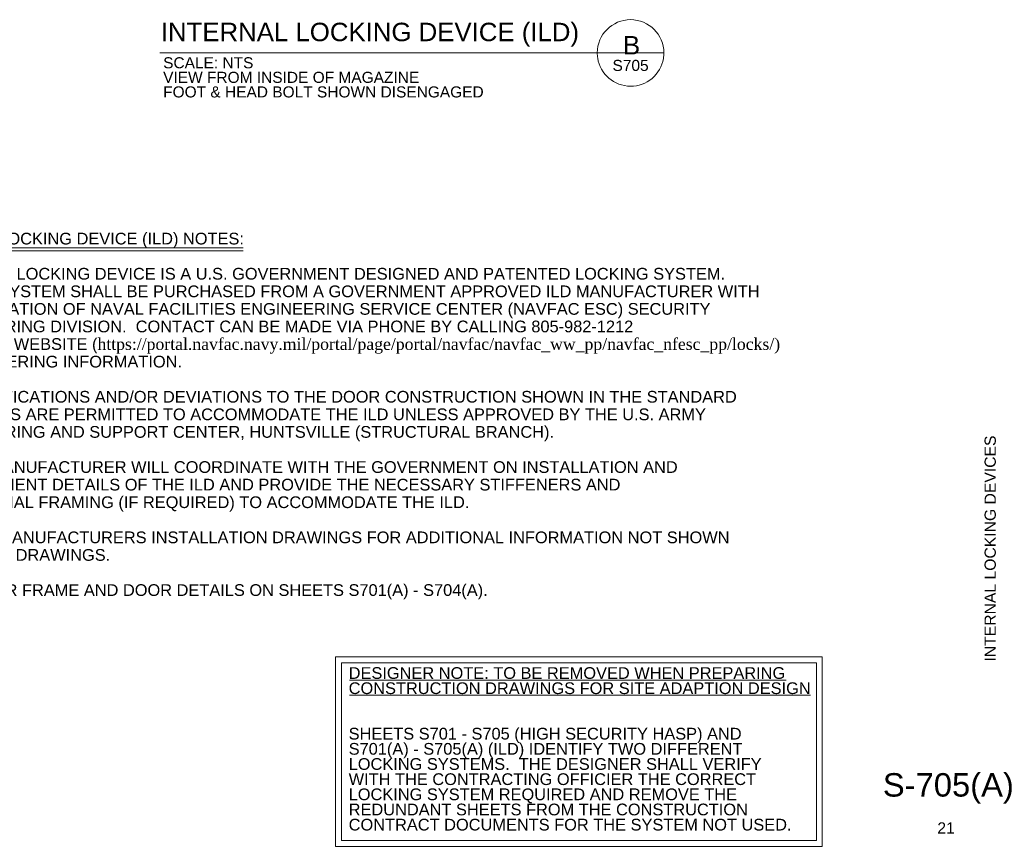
# Paper-space layout 'S705' of a CAD drawing. Header units: inches. Extents: x 5.5 to 32.4, y 1.5 to 19.6.
# Tile 2 of 6: x 21.9 to 32.4, y 1.5 to 10.3. Entities that reach past the tile are written whole.
import ezdxf
from ezdxf.enums import TextEntityAlignment as Align

# ---------------------------------------------------------------- set-up
doc = ezdxf.new("R2010")
doc.units = ezdxf.units.IN
doc.header["$MEASUREMENT"] = 0
doc.layers.add('G-ANNO-TEXT', color=7, linetype='Continuous', lineweight=0)
doc.layers.add('G-ANNO-TTLB', color=4, linetype='Continuous', lineweight=40)
doc.styles.add("3 4 1'-0", font='arial.ttf', dxfattribs={"height": 2})
doc.styles.add('Style-Arial', font='arial.ttf')
doc.styles.add('Title Block - General', font='arial.ttf', dxfattribs={"height": 0.12})
doc.styles.add('Title Block - Project Info', font='arial.ttf', dxfattribs={"height": 0.12})

psp = doc.layouts.new('S705')

# ---------------------------------------------------------------- linework, layer by layer
at = {"layer": 'G-ANNO-TEXT', "color": 7, "linetype": 'Continuous', "lineweight": 13}
psp.add_line((23.349, 9.99), (28.726, 9.99), dxfattribs=at)
at = {"layer": 'G-ANNO-TEXT', "color": 7, "linetype": 'Continuous', "lineweight": 0}
for p, q in [((20.717, 7.909), (24.237, 7.909)), ((20.717, 7.879), (24.237, 7.879))]:
    psp.add_line(p, q, dxfattribs=at)
at = {"layer": 'G-ANNO-TEXT'}
for p, q in [((25.374, 3.297), (30.031, 3.297)), ((25.374, 3.135), (30.289, 3.135))]:
    psp.add_line(p, q, dxfattribs=at)
at = {"layer": 'G-ANNO-TEXT', "flags": 128}
for points in [[(25.224, 3.545), (30.416, 3.545), (30.416, 1.523), (25.224, 1.523), (25.224, 3.545)], [(25.286, 3.483), (30.353, 3.483), (30.353, 1.586), (25.286, 1.586), (25.286, 3.483)]]:
    psp.add_lwpolyline(points, close=True, dxfattribs=at)
at = {"layer": 'G-ANNO-TEXT', "color": 7, "linetype": 'Continuous', "lineweight": 0}
for start, end in [(0, 180), (180, 188.8692), (350.5695, 0), (188.8692, 350.5695)]:
    psp.add_arc((28.371, 9.99), 0.355, start, end, dxfattribs=at)

# ---------------------------------------------------------------- texts
at = {"layer": 'G-ANNO-TEXT', "color": 7, "linetype": 'Continuous', "lineweight": 13, "char_height": 0.19685, "attachment_point": 7, "line_spacing_factor": 0.72, "style": 'Style-Arial'}
for s, insert in [('\\fArial|b0|i0|c00|p39;INTERNAL LOCKING DEVICE (ILD)\\P', (23.36, 10.056)), ('\\fArial|b0|i0|c00|p39;B', (28.29, 9.974))]:
    psp.add_mtext(s, dxfattribs=dict(at, insert=insert))
at = {"layer": 'G-ANNO-TEXT', "color": 7, "linetype": 'Continuous', "lineweight": 0, "char_height": 0.11811, "style": 'Style-Arial'}
for s, insert, attachment_point, line_spacing_factor in [('\\fArial|b0|i0|c00|p39;SCALE: NTS\\PVIEW FROM INSIDE OF MAGAZINE\\PFOOT & HEAD BOLT SHOWN DISENGAGED', (23.385, 9.944), 1, 0.79), ('\\fArial|b0|i0|c00|p39;S705', (28.371, 9.796), 8, 0.72)]:
    psp.add_mtext(s, dxfattribs=dict(at, insert=insert, attachment_point=attachment_point, line_spacing_factor=line_spacing_factor))
at = {"layer": 'G-ANNO-TEXT', "insert": (20.715, 8.071), "char_height": 0.125, "attachment_point": 1, "line_spacing_factor": 0.9, "style": 'Style-Arial'}
psp.add_mtext('INTERNAL LOCKING DEVICE (ILD) NOTES:\\P\\P1. INTERNAL LOCKING DEVICE IS A U.S. GOVERNMENT DESIGNED AND PATENTED LOCKING SYSTEM.\\P    THE ILD SYSTEM SHALL BE PURCHASED FROM A GOVERNMENT APPROVED ILD MANUFACTURER WITH\\P    COORDINATION OF NAVAL FACILITIES ENGINEERING SERVICE CENTER (NAVFAC ESC) SECURITY \\P    ENGINEERING DIVISION.  CONTACT CAN BE MADE VIA PHONE BY CALLING 805-982-1212\\P    OR THEIR WEBSITE (\\fTimes New Roman|b0|i0|c00|p23;\\C250;\\c0;https://portal.navfac.navy.mil/portal/page/portal/navfac/navfac_ww_pp/navfac_nfesc_pp/locks/) \\P\\fArial|b0|i0|c00|p39;\\C256;    FOR ORDERING INFORMATION. \\P\\P2. NO MODIFICATIONS AND/OR DEVIATIONS TO THE DOOR CONSTRUCTION SHOWN IN THE STANDARD\\P    DRAWINGS ARE PERMITTED TO ACCOMMODATE THE ILD UNLESS APPROVED BY THE U.S. ARMY \\P    ENGINEERING AND SUPPORT CENTER, HUNTSVILLE (STRUCTURAL BRANCH).  \\P\\P3.  DOOR MANUFACTURER WILL COORDINATE WITH THE GOVERNMENT ON INSTALLATION AND\\P     ATTACHMENT DETAILS OF THE ILD AND PROVIDE THE NECESSARY STIFFENERS AND\\P     ADDITIONAL FRAMING (IF REQUIRED) TO ACCOMMODATE THE ILD.\\P\\P4. SEE ILD MANUFACTURERS INSTALLATION DRAWINGS FOR ADDITIONAL INFORMATION NOT SHOWN \\P     IN THESE DRAWINGS.\\P\\P5. SEE DOOR FRAME AND DOOR DETAILS ON SHEETS S701(A) - S704(A).', dxfattribs=at)
at = {"layer": 'G-ANNO-TEXT', "color": 7, "insert": (25.364, 3.435), "char_height": 0.125, "attachment_point": 1, "line_spacing_factor": 0.776524, "style": "3 4 1'-0"}
psp.add_mtext('DESIGNER NOTE: TO BE REMOVED WHEN PREPARING\\PCONSTRUCTION DRAWINGS FOR SITE ADAPTION DESIGN\\P\\P\\PSHEETS S701 - S705 (HIGH SECURITY HASP) AND \\PS701(A) - S705(A) (ILD) IDENTIFY TWO DIFFERENT\\PLOCKING SYSTEMS.  THE DESIGNER SHALL VERIFY\\PWITH THE CONTRACTING OFFICIER THE CORRECT \\PLOCKING SYSTEM REQUIRED AND REMOVE THE \\PREDUNDANT SHEETS FROM THE CONSTRUCTION\\PCONTRACT DOCUMENTS FOR THE SYSTEM NOT USED.', dxfattribs=at)
at = {"layer": 'G-ANNO-TTLB', "color": 3, "linetype": 'Continuous', "lineweight": 30, "style": 'Title Block - General'}
for s, height, p in [('S-705(A)', 0.25, (31.062, 2.304)), ('21', 0.12, (31.643, 1.779))]:
    psp.add_text(s, height=height, dxfattribs=at).set_placement(p, align=Align.TOP_LEFT)
at = {"layer": 'G-ANNO-TTLB', "color": 2, "linetype": 'Continuous', "lineweight": 13, "insert": (32.208, 4.701), "char_height": 0.12, "attachment_point": 5, "rotation": 90, "line_spacing_factor": 0.9, "style": 'Title Block - Project Info'}
psp.add_mtext('INTERNAL LOCKING DEVICES', dxfattribs=at)

doc.saveas('drawing.dxf')
